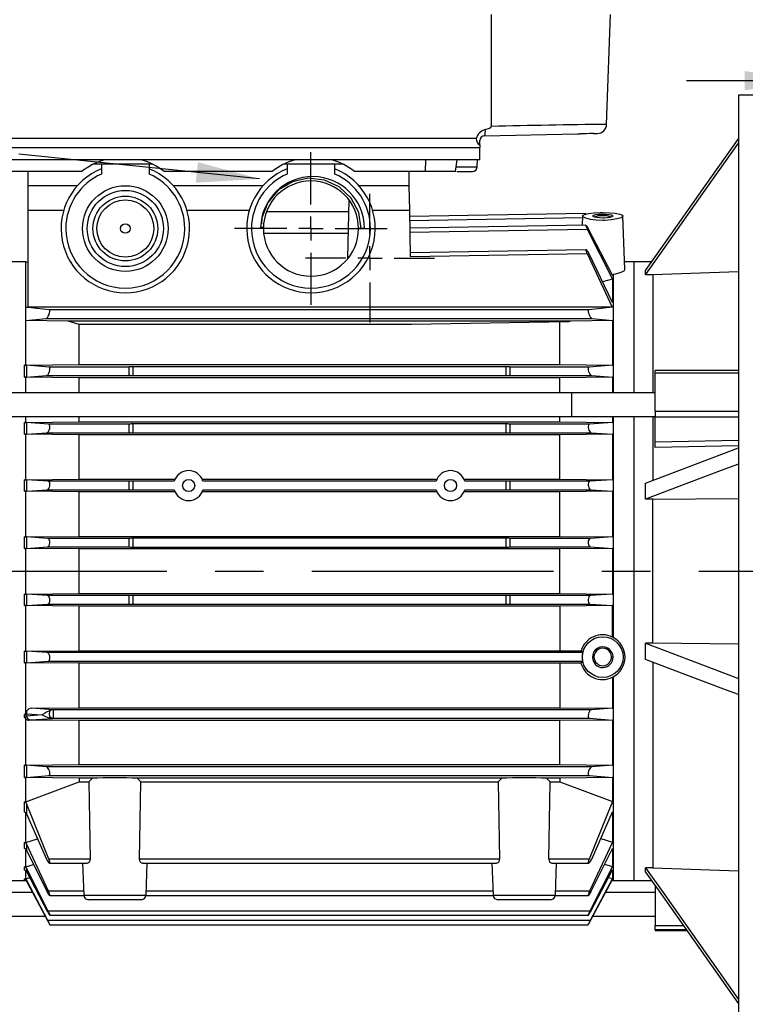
# Model space of a CAD drawing. Header units: inches. Extents: x 0 to 44, y 0 to 34.
# Tile 4 of 15: x 11.7 to 17.7, y 6.1 to 14.3. Entities that reach past the tile are written whole.
import ezdxf

# ---------------------------------------------------------------- set-up
doc = ezdxf.new("R2010")
doc.units = ezdxf.units.IN
doc.header["$LTSCALE"] = 4
doc.header["$MEASUREMENT"] = 0
doc.linetypes.add('CENTERX2', pattern=[0.8, 0.5, -0.1, 0.1, -0.1])
doc.layers.add('CENTER', color=40, linetype='CENTERX2')
doc.layers.add('DIMENSIONS', color=140, linetype='Continuous', lineweight=25)
doc.layers.add('TEXT', color=140, linetype='Continuous', lineweight=25)
doc.styles.add('SLDTEXTSTYLE0', font='TXT', dxfattribs={"width": 0.7})
doc.dimstyles.new('SLDDIMSTYLE0', dxfattribs={"dimtxt": 0.277778, "dimasz": 0.52, "dimexe": 0, "dimexo": 0.0625, "dimgap": 0.069444, "dimtad": 0, "dimtih": 1, "dimtoh": 1, "dimrnd": 1e-09, "dimzin": 12, "dimdsep": 46, "dimtxsty": 'SLDTEXTSTYLE0', "dimsah": 1, "dimcen": 0.09, "dimadec": 0, "dimazin": 3, "dimtfac": 1, "dimtmove": 0, "dimatfit": 0, "dimfxl": 0, "dimfrac": 2, "dimtolj": 1, "dimtzin": 12, "dimarcsym": 0})
doc.dimstyles.new('SLDDIMSTYLE1', dxfattribs={"dimtxt": 0.277778, "dimasz": 0.52, "dimexe": 0, "dimexo": 0.0625, "dimgap": 0.069444, "dimtad": 0, "dimtih": 1, "dimtoh": 1, "dimrnd": 1e-09, "dimzin": 12, "dimdsep": 46, "dimtxsty": 'SLDTEXTSTYLE0', "dimsah": 1, "dimcen": 0.09, "dimadec": 0, "dimazin": 3, "dimtfac": 1, "dimtofl": 0, "dimtmove": 0, "dimatfit": 3, "dimfxl": 0, "dimfrac": 2, "dimtolj": 1, "dimtzin": 12, "dimarcsym": 0})
doc.dimstyles.new('SLDDIMSTYLE2', dxfattribs={"dimtxt": 0.277778, "dimasz": 0.52, "dimexe": 0, "dimexo": 0.0625, "dimgap": 0.069444, "dimtad": 0, "dimtih": 1, "dimtoh": 1, "dimrnd": 1e-09, "dimzin": 4, "dimdsep": 46, "dimtxsty": 'SLDTEXTSTYLE0', "dimsah": 1, "dimcen": 0.09, "dimadec": 0, "dimazin": 1, "dimtfac": 1, "dimtofl": 0, "dimtmove": 0, "dimatfit": 3, "dimfxl": 0, "dimfrac": 2, "dimtolj": 1, "dimtzin": 12, "dimarcsym": 0})
doc.dimstyles.new('SLDDIMSTYLE3', dxfattribs={"dimtxt": 0.277778, "dimasz": 0.52, "dimexe": 0, "dimexo": 0.0625, "dimgap": 0.069444, "dimtad": 0, "dimtih": 1, "dimtoh": 1, "dimrnd": 1e-09, "dimdsep": 46, "dimtxsty": 'SLDTEXTSTYLE0', "dimsah": 1, "dimcen": 0.09, "dimadec": 0, "dimazin": 2, "dimtfac": 1, "dimtmove": 0, "dimatfit": 0, "dimfxl": 0, "dimfrac": 2, "dimtolj": 1, "dimtzin": 12, "dimarcsym": 0})
doc.dimstyles.new('SLDDIMSTYLE4', dxfattribs={"dimtxt": 0.18, "dimasz": 0.52, "dimexe": 0, "dimexo": 0.0625, "dimgap": 0, "dimtad": 0, "dimtih": 1, "dimtoh": 1, "dimdec": 0, "dimrnd": 1e-09, "dimzin": 0, "dimdsep": 46, "dimtxsty": 'Standard', "dimsah": 1, "dimcen": 0.09, "dimadec": 0, "dimazin": 0, "dimtfac": 0.52, "dimtdec": 0, "dimtofl": 0, "dimtmove": 0, "dimatfit": 3, "dimfxl": 0, "dimfrac": 2, "dimtolj": 1, "dimtzin": 0, "dimarcsym": 0})

# ---------------------------------------------------------------- blocks, each defined once
blk = doc.blocks.new('_D')
at = {"layer": 'DIMENSIONS'}
for p, q in [((18.2159, 10.3742), (18.2159, 14.2596)), ((19.5938, 10.3742), (19.5938, 14.2596)), ((18.2159, 13.7596), (17.2159, 13.7596)), ((19.5938, 13.7596), (20.5423, 13.7596)), ((20.9189, 13.759), (20.8256, 13.759)), ((20.8256, 13.759), (20.8256, 13.3173)), ((21.7445, 13.759), (21.8378, 13.759)), ((21.8378, 13.759), (21.8378, 13.3173)), ((20.8256, 13.3173), (20.9189, 13.3173)), ((21.8378, 13.3173), (21.7445, 13.3173))]:
    blk.add_line(p, q, dxfattribs=at)
for points in [[(18.2159, 13.7596), (17.6959, 13.8396), (17.6959, 13.6796)], [(19.5938, 13.7596), (20.1138, 13.6796), (20.1138, 13.8396)]]:
    blk.add_solid(points, dxfattribs=at)
at = {"layer": 'DIMENSIONS', "char_height": 0.27778, "attachment_point": 1, "style": 'SLDTEXTSTYLE0'}
for s, insert in [('1.38', (20.9189, 14.1793)), ('35.0', (20.9189, 13.6754))]:
    blk.add_mtext(s, dxfattribs=dict(at, insert=insert))
blk = doc.blocks.new('_D_2')
at = {"layer": 'DIMENSIONS'}
for p, q in [((9.9167, 14.8821), (9.9167, 17.1118)), ((18.1174, 13.8388), (18.1174, 17.1118)), ((9.9167, 16.6118), (13.1122, 16.6118)), ((13.4887, 16.6112), (13.3954, 16.6112)), ((13.3954, 16.6112), (13.3954, 16.1695)), ((14.5454, 16.6112), (14.6387, 16.6112)), ((14.6387, 16.6112), (14.6387, 16.1695)), ((18.1174, 16.6118), (14.9219, 16.6118)), ((13.3954, 16.1695), (13.4887, 16.1695)), ((14.6387, 16.1695), (14.5454, 16.1695))]:
    blk.add_line(p, q, dxfattribs=at)
for points in [[(9.9167, 16.6118), (10.4367, 16.5318), (10.4367, 16.6918)], [(18.1174, 16.6118), (17.5974, 16.6918), (17.5974, 16.5318)]]:
    blk.add_solid(points, dxfattribs=at)
at = {"layer": 'DIMENSIONS', "char_height": 0.27778, "attachment_point": 1, "style": 'SLDTEXTSTYLE0'}
for s, insert in [('8.20', (13.6042, 17.0315)), ('208.3', (13.4887, 16.5276))]:
    blk.add_mtext(s, dxfattribs=dict(at, insert=insert))
blk = doc.blocks.new('_D_3')
at = {"layer": 'DIMENSIONS'}
for p, q in [((4.7166, 12.9399), (4.7166, 18.3429)), ((19.6922, 14.6183), (19.6922, 18.3429)), ((4.7166, 17.8429), (11.2996, 17.8429)), ((11.6761, 17.8423), (11.5828, 17.8423)), ((11.5828, 17.8423), (11.5828, 17.4006)), ((12.7328, 17.8423), (12.8261, 17.8423)), ((12.8261, 17.8423), (12.8261, 17.4006)), ((19.6922, 17.8429), (13.1093, 17.8429)), ((11.5828, 17.4006), (11.6761, 17.4006)), ((12.8261, 17.4006), (12.7328, 17.4006)), ((19.6922, 13.8796), (19.6922, 14.3783)), ((19.6922, 10.2758), (19.6922, 13.6396)), ((4.7166, 8.0829), (4.7166, 12.6999))]:
    blk.add_line(p, q, dxfattribs=at)
for points in [[(4.7166, 17.8429), (5.2366, 17.7629), (5.2366, 17.9229)], [(19.6922, 17.8429), (19.1722, 17.9229), (19.1722, 17.7629)]]:
    blk.add_solid(points, dxfattribs=at)
at = {"layer": 'DIMENSIONS', "char_height": 0.27778, "attachment_point": 1, "style": 'SLDTEXTSTYLE0'}
for s, insert in [('14.98', (11.6761, 18.2626)), ('380.4', (11.6761, 17.7586))]:
    blk.add_mtext(s, dxfattribs=dict(at, insert=insert))
blk = doc.blocks.new('_D_5')
at = {"layer": 'DIMENSIONS'}
for p, q in [((18.2552, 6.9428), (18.2552, 4.8781)), ((18.1174, 5.5648), (18.1174, 4.8781)), ((18.1174, 5.3781), (17.1174, 5.3781)), ((18.2552, 5.3781), (19.2047, 5.3781)), ((19.5812, 5.3776), (19.4879, 5.3776)), ((19.4879, 5.3776), (19.4879, 4.9358)), ((20.1757, 5.3776), (20.269, 5.3776)), ((20.269, 5.3776), (20.269, 4.9358)), ((19.4879, 4.9358), (19.5812, 4.9358)), ((20.269, 4.9358), (20.1757, 4.9358))]:
    blk.add_line(p, q, dxfattribs=at)
for points in [[(18.1174, 5.3781), (17.5974, 5.4581), (17.5974, 5.2981)], [(18.2552, 5.3781), (18.7752, 5.2981), (18.7752, 5.4581)]]:
    blk.add_solid(points, dxfattribs=at)
at = {"layer": 'DIMENSIONS', "char_height": 0.27778, "attachment_point": 1, "style": 'SLDTEXTSTYLE0'}
for s, insert in [('0.14', (19.4656, 5.7979)), ('3.5', (19.5812, 5.2939))]:
    blk.add_mtext(s, dxfattribs=dict(at, insert=insert))
blk = doc.blocks.new('_D_7')
at = {"layer": 'DIMENSIONS'}
for p, q in [((18.1174, 13.8388), (18.1174, 16.0957)), ((19.6922, 14.6183), (19.6922, 16.0957)), ((18.1174, 15.5957), (17.1174, 15.5957)), ((18.492, 15.5951), (18.3987, 15.5951)), ((18.3987, 15.5951), (18.3987, 15.1534)), ((19.3177, 15.5951), (19.411, 15.5951)), ((19.411, 15.5951), (19.411, 15.1534)), ((19.6922, 15.5957), (20.6922, 15.5957)), ((18.3987, 15.1534), (18.492, 15.1534)), ((19.411, 15.1534), (19.3177, 15.1534)), ((19.6922, 13.8796), (19.6922, 14.3783)), ((19.6922, 9.5278), (19.6922, 13.6396))]:
    blk.add_line(p, q, dxfattribs=at)
for points in [[(18.1174, 15.5957), (17.5974, 15.6757), (17.5974, 15.5157)], [(19.6922, 15.5957), (20.2122, 15.5157), (20.2122, 15.6757)]]:
    blk.add_solid(points, dxfattribs=at)
at = {"layer": 'DIMENSIONS', "char_height": 0.27778, "attachment_point": 1, "style": 'SLDTEXTSTYLE0'}
for s, insert in [('1.57', (18.492, 16.0154)), ('40.0', (18.492, 15.5114))]:
    blk.add_mtext(s, dxfattribs=dict(at, insert=insert))
blk = doc.blocks.new('SW_CENTERMARKSYMBOL_0')
at = {"layer": 'CENTER', "color": 0}
for p, q in [((0, 0.2), (0, 0.5331)), ((0, 0), (0, 0.1)), ((-0.2, 0), (-0.5331, 0)), ((0, 0), (-0.1, 0)), ((0, 0), (0, -0.1)), ((0, 0), (0.1, 0)), ((0.2, 0), (0.5331, 0)), ((0, -0.2), (0, -0.5331))]:
    blk.add_line(p, q, dxfattribs=at)
blk = doc.blocks.new('SW_CENTERMARKSYMBOL_1')
at = {"layer": 'CENTER', "color": 0}
for p, q in [((0, 0.2), (0, 0.6315)), ((0, 0), (0, 0.1)), ((-0.2, 0), (-0.6315, 0)), ((0, 0), (-0.1, 0)), ((0, 0), (0, -0.1)), ((0, 0), (0.1, 0)), ((0.2, 0), (0.6315, 0)), ((0, -0.2), (0, -0.6315))]:
    blk.add_line(p, q, dxfattribs=at)

msp = doc.modelspace()

# ---------------------------------------------------------------- linework, layer by layer
for p, q in [((15.601, 14.3081), (15.5996, 13.3812)), ((16.5552, 13.3985), (16.5858, 14.3081)), ((18.1174, 13.6388), (17.645, 13.6388)), ((17.645, 13.6388), (17.645, 5.7648)), ((16.5552, 13.3985), (16.5552, 13.3985)), ((15.4771, 13.2818), (11.2066, 13.2818)), ((15.5458, 13.3042), (16.315, 13.3192)), ((16.315, 13.3192), (16.334, 13.3197)), ((16.445, 13.3217), (16.334, 13.3196)), ((16.445, 13.3217), (16.4781, 13.3224)), ((11.1765, 13.2057), (15.5072, 13.2057)), ((15.5072, 13.228), (15.5072, 13.2648)), ((15.5072, 13.228), (15.5072, 13.2057)), ((15.5072, 13.1057), (15.5072, 13.2057)), ((15.5072, 13.1057), (11.1765, 13.1057)), ((12.3773, 13.0679), (12.3062, 13.0679)), ((12.771, 13.0679), (12.3773, 13.0679)), ((12.3773, 13.0679), (12.3773, 12.9875)), ((12.8027, 13.0679), (12.771, 13.0679)), ((12.771, 13.0679), (12.771, 12.9875)), ((13.9127, 13.0679), (13.881, 13.0679)), ((14.3064, 13.0679), (13.9127, 13.0679)), ((13.9127, 13.0679), (13.9127, 12.9875)), ((14.3775, 13.0679), (14.3064, 13.0679)), ((14.3064, 12.9875), (14.3064, 13.0679)), ((15.0572, 13.0089), (15.0588, 13.1057)), ((15.3062, 13.0089), (15.3187, 13.1057)), ((15.3109, 13.0476), (15.4848, 13.0476)), ((15.4848, 13.0476), (15.4858, 13.1057)), ((12.2135, 13.0089), (11.6266, 13.0089)), ((11.767, 13.0089), (11.767, 12.8908)), ((13.7883, 13.0089), (12.8954, 13.0089)), ((15.0572, 13.0089), (14.4702, 13.0089)), ((14.9177, 13.0089), (14.9197, 12.8908)), ((15.3062, 13.0089), (15.0572, 13.0089)), ((15.3156, 13.0089), (15.4454, 13.0089)), ((12.178, 12.8908), (11.767, 12.8908)), ((11.767, 12.8908), (11.767, 12.6896)), ((13.7134, 12.8908), (12.9703, 12.8908)), ((14.9197, 12.8908), (14.5057, 12.8908)), ((14.9197, 12.8908), (14.9233, 12.6896)), ((14.4225, 12.7746), (14.4124, 12.2934)), ((11.767, 12.6896), (12.0652, 12.6896)), ((11.767, 12.6896), (11.767, 11.8852)), ((13.0831, 12.6896), (13.6006, 12.6896)), ((14.4204, 12.6742), (13.746, 12.6742)), ((14.6185, 12.6896), (14.9233, 12.6896)), ((14.9233, 12.6896), (14.93, 12.3048)), ((16.3818, 12.6619), (14.9242, 12.6365)), ((14.9248, 12.6022), (16.3553, 12.6272)), ((16.3558, 12.6412), (16.3531, 12.5648)), ((16.523, 12.6424), (16.523, 12.6555)), ((16.7056, 12.199), (16.6902, 12.6412)), ((13.716, 12.5457), (13.6931, 12.5462)), ((13.7159, 12.5365), (13.716, 12.5457)), ((16.3831, 12.5653), (14.9259, 12.5398)), ((13.7218, 12.498), (14.4167, 12.498)), ((14.5525, 12.5365), (14.5033, 12.5365)), ((14.9265, 12.5056), (16.3954, 12.5313)), ((16.3954, 12.5313), (16.6022, 12.1186)), ((16.6022, 12.1505), (16.4054, 12.5314)), ((16.3856, 12.3617), (14.9294, 12.3363)), ((14.93, 12.3048), (16.393, 12.3303)), ((16.393, 12.3303), (16.5996, 11.8852)), ((16.6022, 11.9251), (16.4073, 12.3317)), ((11.7513, 12.2609), (11.582, 12.2609)), ((11.767, 12.2566), (11.7513, 12.2609)), ((11.7513, 11.8854), (11.7513, 12.2609)), ((16.7789, 12.2609), (16.7034, 12.2609)), ((16.9268, 12.2609), (16.7789, 12.2609)), ((16.7789, 12.2609), (16.7789, 11.1782)), ((16.6022, 12.1539), (16.6022, 12.1505)), ((16.6022, 12.1539), (16.6096, 12.1404)), ((16.6096, 12.157), (16.6096, 11.1782)), ((16.9363, 12.1549), (16.8773, 12.1549)), ((17.645, 12.1789), (16.9363, 12.1549)), ((16.9363, 12.1549), (16.9363, 11.1782)), ((16.6022, 12.1186), (16.5207, 12.0951)), ((16.6022, 12.1186), (16.6022, 11.9251)), ((11.7513, 11.8854), (11.767, 11.8857)), ((11.7513, 11.8854), (11.7513, 11.8853)), ((11.7523, 11.8853), (11.7513, 11.8838)), ((11.7523, 11.8853), (11.7513, 11.8853)), ((11.7513, 11.8853), (11.7513, 11.8838)), ((11.7513, 11.7759), (11.7513, 11.8838)), ((16.5996, 11.8852), (11.767, 11.8852)), ((16.4068, 11.8632), (11.9456, 11.8632)), ((11.7513, 11.7759), (11.918, 11.7924)), ((11.7513, 11.4073), (11.7513, 11.7759)), ((12.1025, 11.7704), (11.7513, 11.7759)), ((11.918, 11.7924), (16.4345, 11.7924)), ((16.2584, 11.7704), (12.1025, 11.7704)), ((12.1921, 11.7417), (12.1025, 11.7704)), ((12.1921, 11.4131), (12.1921, 11.7417)), ((14.9398, 11.7417), (12.1921, 11.7417)), ((16.2397, 11.7644), (14.9398, 11.7417)), ((16.1688, 11.4131), (16.1688, 11.7631)), ((16.2584, 11.7704), (16.2397, 11.7644)), ((16.6022, 11.7758), (16.2584, 11.7704)), ((16.4345, 11.7924), (16.6022, 11.7758)), ((16.6022, 11.7758), (16.6022, 11.4074)), ((11.7395, 11.4073), (11.7513, 11.4073)), ((11.7395, 11.3064), (11.7395, 11.4073)), ((11.7513, 11.4073), (12.1921, 11.4131)), ((11.7569, 11.4068), (11.7569, 11.3069)), ((11.9427, 11.3908), (11.7569, 11.4068)), ((12.1921, 11.4131), (16.1688, 11.4131)), ((16.1688, 11.4131), (16.6022, 11.4074)), ((16.6022, 11.4074), (16.4098, 11.3908)), ((12.6056, 11.3908), (11.9427, 11.3908)), ((12.6056, 11.3916), (12.6056, 11.3908)), ((12.6056, 11.3285), (12.6056, 11.3908)), ((12.6371, 11.3929), (12.6371, 11.3196)), ((15.7237, 11.3929), (12.6371, 11.3929)), ((15.7237, 11.3196), (15.7237, 11.3929)), ((15.7552, 11.3908), (15.7552, 11.3916)), ((15.7552, 11.3908), (15.7552, 11.3285)), ((16.4098, 11.3908), (15.7552, 11.3908)), ((17.645, 11.3612), (16.956, 11.3612)), ((16.956, 11.3436), (16.956, 11.3612)), ((16.956, 11.0268), (16.956, 11.3436)), ((16.956, 11.3436), (17.645, 11.3436)), ((11.7513, 11.3064), (11.7395, 11.3064)), ((11.7513, 11.1782), (11.7513, 11.3064)), ((12.1921, 11.3012), (11.7513, 11.3064)), ((11.7569, 11.3069), (11.9212, 11.3199)), ((11.9212, 11.3199), (12.6156, 11.3199)), ((16.1688, 11.3012), (12.1921, 11.3012)), ((12.1921, 11.1782), (12.1921, 11.3012)), ((12.6371, 11.3196), (15.7237, 11.3196)), ((15.7453, 11.3199), (16.4313, 11.3199)), ((16.6022, 11.3063), (16.1688, 11.3012)), ((16.1688, 11.1782), (16.1688, 11.3012)), ((16.4313, 11.3199), (16.6022, 11.3063)), ((16.6022, 11.3063), (16.6022, 11.1782)), ((16.267, 11.1782), (11.391, 11.1782)), ((16.956, 11.1782), (16.267, 11.1782)), ((16.267, 10.9813), (16.267, 11.1782)), ((16.956, 11.0268), (16.956, 10.9772)), ((16.956, 11.0268), (17.645, 11.0268)), ((11.391, 10.9813), (16.267, 10.9813)), ((11.7395, 10.9324), (11.7513, 10.9324)), ((11.7395, 10.8352), (11.7395, 10.9324)), ((11.7513, 10.9324), (11.7513, 10.9813)), ((11.7513, 10.9324), (12.1921, 10.9373)), ((11.7569, 10.932), (11.7569, 10.8356)), ((11.9397, 10.9183), (11.7569, 10.932)), ((12.6056, 10.9183), (11.9397, 10.9183)), ((12.1921, 10.9373), (12.1921, 10.9813)), ((12.1921, 10.9373), (16.1688, 10.9373)), ((12.6056, 10.9188), (12.6056, 10.9183)), ((12.6056, 10.8522), (12.6056, 10.9183)), ((12.6371, 10.92), (12.6371, 10.8469)), ((15.7237, 10.92), (12.6371, 10.92)), ((15.7237, 10.8469), (15.7237, 10.92)), ((15.7552, 10.9183), (15.7552, 10.9188)), ((16.4128, 10.9183), (15.7552, 10.9183)), ((15.7552, 10.9183), (15.7552, 10.8522)), ((16.1688, 10.9373), (16.1688, 10.9813)), ((16.1688, 10.9373), (16.6022, 10.9325)), ((16.267, 10.9813), (16.956, 10.9813)), ((16.6022, 10.9325), (16.4128, 10.9183)), ((16.6022, 10.9813), (16.6022, 10.9325)), ((16.6096, 10.9813), (16.6096, 9.1538)), ((16.7789, 10.9813), (16.7789, 7.1428)), ((16.7789, 10.9813), (16.7789, 9.7018)), ((16.9363, 10.9813), (16.9363, 10.4534)), ((16.956, 10.7724), (16.956, 10.9772)), ((17.645, 10.9772), (16.956, 10.9772)), ((11.7513, 10.8352), (11.7395, 10.8352)), ((12.1921, 10.8306), (11.7513, 10.8352)), ((11.7513, 10.4587), (11.7513, 10.8352)), ((11.7569, 10.8356), (11.9243, 10.8475)), ((11.9243, 10.8475), (12.6107, 10.8475)), ((12.6371, 10.8469), (15.7237, 10.8469)), ((15.7502, 10.8475), (16.4281, 10.8475)), ((16.6022, 10.8351), (16.1688, 10.8306)), ((16.4281, 10.8475), (16.6022, 10.8351)), ((16.6022, 10.8351), (16.6022, 10.4588)), ((16.1688, 10.8306), (12.1921, 10.8306)), ((12.1921, 10.4631), (12.1921, 10.8306)), ((16.1688, 10.4631), (16.1688, 10.8306)), ((16.956, 10.7724), (17.645, 10.7866)), ((16.956, 10.7245), (16.956, 10.7724)), ((17.645, 10.7387), (16.956, 10.7245)), ((11.7395, 10.4587), (11.7513, 10.4587)), ((11.7395, 10.3632), (11.7395, 10.4587)), ((11.7513, 10.4587), (12.1921, 10.4631)), ((11.7569, 10.4583), (11.7569, 10.3636)), ((11.9367, 10.4459), (11.7569, 10.4583)), ((12.6056, 10.4459), (11.9367, 10.4459)), ((12.1921, 10.4631), (12.9855, 10.4631)), ((12.6056, 10.4461), (12.6056, 10.4459)), ((12.6056, 10.3772), (12.6056, 10.4459)), ((12.6371, 10.4473), (12.6371, 10.3743)), ((12.9793, 10.4473), (12.6371, 10.4473)), ((13.2101, 10.4631), (15.1508, 10.4631)), ((15.1447, 10.4473), (13.2162, 10.4473)), ((15.3754, 10.4631), (16.1688, 10.4631)), ((15.7237, 10.4473), (15.3815, 10.4473)), ((15.7237, 10.3743), (15.7237, 10.4473)), ((15.7552, 10.4459), (15.7552, 10.4461)), ((16.4158, 10.4459), (15.7552, 10.4459)), ((15.7552, 10.4459), (15.7552, 10.3772)), ((16.1688, 10.4631), (16.6022, 10.4588)), ((16.6022, 10.4588), (16.4158, 10.4459)), ((11.7513, 10.3632), (11.7395, 10.3632)), ((12.1921, 10.359), (11.7513, 10.3632)), ((11.7513, 9.9855), (11.7513, 10.3632)), ((11.7569, 10.3636), (11.9275, 10.375)), ((11.9275, 10.375), (12.6077, 10.375)), ((12.9849, 10.359), (12.1921, 10.359)), ((12.1921, 9.9897), (12.1921, 10.359)), ((12.6371, 10.3743), (12.9791, 10.3743)), ((15.1503, 10.359), (13.2106, 10.359)), ((13.2164, 10.3743), (15.1445, 10.3743)), ((16.1688, 10.359), (15.3759, 10.359)), ((15.3817, 10.3743), (15.7237, 10.3743)), ((15.7532, 10.375), (16.425, 10.375)), ((16.6022, 10.3631), (16.1688, 10.359)), ((16.1688, 9.9897), (16.1688, 10.359)), ((16.425, 10.375), (16.6022, 10.3631)), ((16.6022, 10.3631), (16.6022, 9.9856)), ((16.9363, 10.2974), (16.8773, 10.2974)), ((16.9363, 10.2974), (17.645, 10.3038)), ((16.9363, 9.1063), (16.9363, 10.2974)), ((11.7395, 9.9855), (11.7513, 9.9855)), ((11.7395, 9.8908), (11.7395, 9.9855)), ((11.7513, 9.9855), (12.1921, 9.9897)), ((11.7569, 9.9852), (11.7569, 9.8912)), ((11.9336, 9.9735), (11.7569, 9.9852)), ((12.6056, 9.9735), (11.9336, 9.9735)), ((12.1921, 9.9897), (16.1688, 9.9897)), ((12.6056, 9.9032), (12.6056, 9.9735)), ((12.6056, 9.9735), (12.6056, 9.9735)), ((12.6371, 9.9746), (12.6371, 9.9017)), ((15.7237, 9.9746), (12.6371, 9.9746)), ((15.7237, 9.9017), (15.7237, 9.9746)), ((16.4189, 9.9735), (15.7552, 9.9735)), ((15.7552, 9.9735), (15.7552, 9.9032)), ((15.7552, 9.9735), (15.7552, 9.9735)), ((16.1688, 9.9897), (16.6022, 9.9856)), ((16.6022, 9.9856), (16.4189, 9.9735)), ((11.7513, 9.8908), (11.7395, 9.8908)), ((12.1921, 9.8867), (11.7513, 9.8908)), ((11.7513, 9.5128), (11.7513, 9.8908)), ((11.7569, 9.8912), (11.9306, 9.9026)), ((11.9306, 9.9026), (12.6061, 9.9026)), ((16.1688, 9.8867), (12.1921, 9.8867)), ((12.1921, 9.5169), (12.1921, 9.8867)), ((12.6061, 9.9026), (12.6056, 9.9032)), ((12.6371, 9.9017), (15.7237, 9.9017)), ((15.7552, 9.9032), (15.7548, 9.9026)), ((15.7548, 9.9026), (16.4219, 9.9026)), ((16.6022, 9.8908), (16.1688, 9.8867)), ((16.1688, 9.5169), (16.1688, 9.8867)), ((16.4219, 9.9026), (16.6022, 9.8908)), ((16.6022, 9.8908), (16.6022, 9.5129)), ((16.7789, 9.7018), (16.7789, 7.1428)), ((11.7395, 9.5128), (11.7513, 9.5128)), ((11.7395, 9.4181), (11.7395, 9.5128)), ((11.7513, 9.5128), (12.1921, 9.5169)), ((11.7569, 9.5124), (11.7569, 9.4184)), ((11.9306, 9.501), (11.7569, 9.5124)), ((12.6061, 9.501), (11.9306, 9.501)), ((12.1921, 9.5169), (16.1688, 9.5169)), ((12.6056, 9.5004), (12.6061, 9.501)), ((12.6056, 9.4302), (12.6056, 9.5004)), ((12.6371, 9.5019), (12.6371, 9.429)), ((15.7237, 9.5019), (12.6371, 9.5019)), ((15.7237, 9.429), (15.7237, 9.5019)), ((15.7548, 9.501), (15.7552, 9.5004)), ((16.4219, 9.501), (15.7548, 9.501)), ((15.7552, 9.5004), (15.7552, 9.4302)), ((16.1688, 9.5169), (16.6022, 9.5129)), ((16.6022, 9.5129), (16.4219, 9.501)), ((11.7513, 9.4181), (11.7395, 9.4181)), ((12.1921, 9.4139), (11.7513, 9.4181)), ((11.7513, 9.0404), (11.7513, 9.4181)), ((11.7569, 9.4184), (11.9336, 9.4302)), ((11.9336, 9.4302), (12.6056, 9.4302)), ((16.1688, 9.4139), (12.1921, 9.4139)), ((12.1921, 9.0446), (12.1921, 9.4139)), ((12.6056, 9.4302), (12.6056, 9.4301)), ((12.6371, 9.429), (15.7237, 9.429)), ((15.7552, 9.4302), (16.4189, 9.4302)), ((15.7552, 9.4301), (15.7552, 9.4302)), ((16.6022, 9.418), (16.1688, 9.4139)), ((16.1688, 9.4139), (16.1688, 9.0446)), ((16.4189, 9.4302), (16.6022, 9.418)), ((16.6022, 9.1576), (16.6022, 9.418)), ((16.6022, 9.1576), (16.6096, 9.1545)), ((11.7395, 9.0404), (11.7513, 9.0404)), ((11.7395, 8.9449), (11.7395, 9.0404)), ((11.7513, 9.0404), (12.1921, 9.0446)), ((12.1921, 9.0446), (16.1688, 9.0446)), ((16.1688, 9.0446), (16.3437, 9.043)), ((16.9363, 9.1063), (16.8773, 9.1063)), ((17.645, 9.0999), (16.9363, 9.1063)), ((11.7569, 9.04), (11.7569, 8.9453)), ((11.9275, 9.0286), (11.7569, 9.04)), ((11.9271, 9.0286), (11.9248, 9.0286)), ((16.355, 9.0286), (11.9275, 9.0286)), ((16.4374, 8.9884), (16.4502, 8.9909)), ((16.5958, 8.995), (16.6085, 8.9931)), ((11.7513, 8.9449), (11.7395, 8.9449)), ((12.1921, 8.9405), (11.7513, 8.9449)), ((11.7513, 8.532), (11.7513, 8.9449)), ((11.7569, 8.9453), (11.9367, 8.9577)), ((11.9367, 8.9577), (16.355, 8.9577)), ((16.1688, 8.9405), (12.1921, 8.9405)), ((12.1921, 8.573), (12.1921, 8.9405)), ((16.3429, 8.9423), (16.1688, 8.9405)), ((16.1688, 8.9405), (16.1688, 8.573)), ((16.9363, 8.9502), (16.9363, 7.2487)), ((16.6022, 8.8249), (16.6096, 8.8281)), ((16.6022, 8.8249), (16.6022, 8.5685)), ((16.6096, 8.8287), (16.6096, 7.1428)), ((11.798, 8.5689), (12.1921, 8.573)), ((11.9767, 8.5561), (11.798, 8.5689)), ((11.9767, 8.5561), (11.9767, 8.4853)), ((16.4281, 8.5561), (11.9767, 8.5561)), ((12.1921, 8.573), (16.1688, 8.573)), ((16.1688, 8.573), (16.6022, 8.5685)), ((16.6022, 8.5685), (16.4281, 8.5561)), ((11.7395, 8.4911), (11.7395, 8.513)), ((11.7513, 8.4804), (11.7395, 8.4911)), ((11.7513, 8.532), (11.7604, 8.5483)), ((11.7513, 8.0972), (11.7513, 8.4804)), ((11.7569, 8.5216), (11.8869, 8.5129)), ((11.7569, 8.5216), (11.7569, 8.5024)), ((11.8869, 8.5129), (11.7569, 8.5024)), ((11.7761, 8.4709), (11.7916, 8.4717)), ((12.1921, 8.4663), (11.7761, 8.4709)), ((11.7916, 8.4717), (11.973, 8.4851)), ((11.9767, 8.4853), (16.4128, 8.4853)), ((16.6022, 8.4711), (16.1688, 8.4663)), ((16.4128, 8.4853), (16.6022, 8.4711)), ((16.6022, 8.4711), (16.6022, 8.0973)), ((16.1688, 8.4663), (12.1921, 8.4663)), ((12.1921, 8.1024), (12.1921, 8.4663)), ((16.1688, 8.1024), (16.1688, 8.4663)), ((11.7395, 8.0972), (11.7513, 8.0972)), ((11.7395, 7.9963), (11.7395, 8.0972)), ((11.7513, 8.0972), (12.1921, 8.1024)), ((11.7569, 8.0968), (11.7569, 7.9968)), ((11.9212, 8.0837), (11.7569, 8.0968)), ((16.4313, 8.0837), (11.9212, 8.0837)), ((12.1921, 8.1024), (16.1688, 8.1024)), ((16.1688, 8.1024), (16.6022, 8.0973)), ((16.6022, 8.0973), (16.4313, 8.0837)), ((11.7513, 7.9963), (11.7395, 7.9963)), ((11.7513, 7.7939), (11.7513, 7.9963)), ((12.1921, 7.9905), (11.7513, 7.9963)), ((11.7569, 7.9968), (11.9427, 8.0128)), ((11.9427, 8.0128), (16.4098, 8.0128)), ((12.3021, 7.9905), (12.1921, 7.9905)), ((12.1921, 7.9905), (12.1921, 7.9612)), ((12.2728, 7.9612), (12.3021, 7.9905)), ((15.6879, 7.9905), (12.673, 7.9905)), ((12.673, 7.9905), (12.7022, 7.9612)), ((15.6587, 7.9612), (15.6879, 7.9905)), ((16.1688, 7.9905), (16.0588, 7.9905)), ((16.088, 7.9612), (16.0588, 7.9905)), ((16.6022, 7.9962), (16.1688, 7.9905)), ((16.1688, 7.9905), (16.1688, 7.9612)), ((16.4098, 8.0128), (16.6022, 7.9962)), ((16.6022, 7.9962), (16.6022, 7.7966)), ((11.7513, 7.7939), (12.1921, 7.9612)), ((12.1921, 7.9612), (12.2728, 7.9612)), ((12.2728, 7.9612), (12.2829, 7.3211)), ((12.6921, 7.3211), (12.7022, 7.9612)), ((12.7022, 7.9612), (15.6587, 7.9612)), ((15.6587, 7.9612), (15.6688, 7.3211)), ((16.0779, 7.3211), (16.088, 7.9612)), ((16.088, 7.9612), (16.1688, 7.9612)), ((16.1688, 7.9612), (16.6022, 7.7966)), ((11.7395, 7.7939), (11.7513, 7.7939)), ((11.7395, 7.7083), (11.7395, 7.7939)), ((11.9427, 7.3211), (11.7569, 7.7795)), ((11.7569, 7.7795), (11.7569, 7.6953)), ((16.6022, 7.7966), (16.4098, 7.3211)), ((11.7513, 7.4581), (11.7513, 7.7083)), ((11.7569, 7.6953), (11.9212, 7.3211)), ((16.4313, 7.3211), (16.6022, 7.7108)), ((16.6022, 7.7108), (16.6022, 7.4604)), ((11.7395, 7.4581), (11.7513, 7.4581)), ((11.7395, 7.4074), (11.7395, 7.4581)), ((11.7513, 7.4581), (11.8477, 7.4884)), ((11.7569, 7.4459), (11.7569, 7.396)), ((11.9397, 7.0546), (11.7569, 7.4459)), ((16.6022, 7.4604), (16.4128, 7.0546)), ((16.5057, 7.4907), (16.6022, 7.4604)), ((11.7513, 7.2572), (11.7513, 7.4074)), ((11.7569, 7.396), (11.9243, 7.0546)), ((16.4281, 7.0546), (16.6022, 7.4096)), ((16.6022, 7.4096), (16.6022, 7.2593)), ((11.7395, 7.2572), (11.7513, 7.2572)), ((11.7395, 7.2297), (11.7395, 7.2572)), ((11.7513, 7.2572), (11.8159, 7.2756)), ((12.2829, 7.3211), (11.9427, 7.3211)), ((11.9468, 7.2869), (12.259, 7.2869)), ((12.2206, 7.2869), (12.2299, 7.0233)), ((15.6688, 7.3211), (12.6921, 7.3211)), ((12.716, 7.2869), (15.6448, 7.2869)), ((12.7452, 7.0233), (12.7544, 7.2869)), ((15.6065, 7.2869), (15.6157, 7.0233)), ((16.4098, 7.3211), (16.0779, 7.3211)), ((16.1019, 7.2869), (16.4057, 7.2869)), ((16.131, 7.0233), (16.1402, 7.2869)), ((16.6022, 7.2593), (16.4158, 6.8909)), ((16.5376, 7.2777), (16.6022, 7.2593)), ((16.9363, 7.2487), (16.8773, 7.2487)), ((16.9363, 7.2487), (17.645, 7.2248)), ((11.7513, 7.1585), (11.7513, 7.2297)), ((11.7513, 7.1585), (11.7837, 7.1673)), ((11.9367, 6.8909), (11.7569, 7.2462)), ((11.7569, 7.2462), (11.7569, 7.219)), ((11.7569, 7.219), (11.9275, 6.8909)), ((16.425, 6.8909), (16.6022, 7.2317)), ((16.5698, 7.1693), (16.6022, 7.1605)), ((16.6022, 7.2317), (16.6022, 7.1605)), ((11.582, 7.1428), (11.7513, 7.1428)), ((11.7395, 7.1585), (11.7513, 7.1585)), ((11.7395, 7.1497), (11.7395, 7.1585)), ((11.7513, 7.1428), (11.7513, 7.1497)), ((11.7513, 7.1428), (11.7536, 7.1434)), ((11.9336, 6.8126), (11.7569, 7.148)), ((11.7569, 7.148), (11.7569, 7.1393)), ((11.7569, 7.1393), (11.9306, 6.8126)), ((16.6022, 7.1605), (16.4189, 6.8126)), ((16.4219, 6.8126), (16.6022, 7.1517)), ((16.599, 7.1456), (16.6022, 7.1447)), ((16.6022, 7.1447), (16.6096, 7.1585)), ((16.6022, 7.1517), (16.6022, 7.1447)), ((16.6096, 7.1428), (16.7789, 7.1428)), ((16.7789, 7.1428), (16.9268, 7.1428)), ((16.956, 7.1014), (16.956, 6.7706)), ((11.8073, 7.0443), (11.4836, 7.0443)), ((12.2288, 7.0546), (11.9397, 7.0546)), ((11.9485, 7.0204), (12.2301, 7.0204)), ((12.2299, 7.0233), (12.7452, 7.0233)), ((12.745, 7.0204), (15.6159, 7.0204)), ((15.6146, 7.0546), (12.7463, 7.0546)), ((15.6157, 7.0233), (16.131, 7.0233)), ((16.1308, 7.0204), (16.4041, 7.0204)), ((16.4128, 7.0546), (16.1321, 7.0546)), ((16.956, 7.0443), (16.5451, 7.0443)), ((12.2692, 6.9853), (12.4875, 6.9853)), ((12.4875, 6.9853), (12.7058, 6.9853)), ((15.655, 6.9853), (15.8733, 6.9853)), ((15.8733, 6.9853), (16.0917, 6.9853)), ((11.3936, 6.8475), (11.912, 6.8475)), ((16.4158, 6.8909), (11.9367, 6.8909)), ((11.9495, 6.8567), (16.4031, 6.8567)), ((16.4405, 6.8475), (16.956, 6.8475)), ((16.4189, 6.8126), (11.9336, 6.8126)), ((11.95, 6.7784), (16.4025, 6.7784)), ((16.956, 6.735), (16.956, 6.7706)), ((16.956, 6.7706), (17.1894, 6.7706)), ((16.956, 6.735), (16.956, 6.7294)), ((17.2145, 6.735), (16.956, 6.735)), ((16.956, 6.7294), (17.2185, 6.7294))]:
    msp.add_line(p, q)
at = {"flags": 128}
for points in [[(15.5514, 13.3546), (15.5875, 13.3679), (15.5966, 13.3745), (15.5988, 13.3779), (15.5994, 13.3795), (15.5996, 13.3812)], [(16.8772, 12.1906), (17.0356, 12.415), (17.3698, 12.8887), (17.645, 13.2787)], [(16.8773, 12.155), (17.0356, 12.3793), (17.3698, 12.8531), (17.645, 13.2431)], [(14.5261, 12.5365), (14.5044, 12.6691), (14.4407, 12.7891), (14.3441, 12.8807), (14.2205, 12.9379), (14.0876, 12.9524), (13.9556, 12.9235), (13.8396, 12.8536), (13.7531, 12.752), (13.7027, 12.6255), (13.6999, 12.5758)], [(16.523, 12.668), (16.5778, 12.6668), (16.6266, 12.663), (16.6638, 12.6568), (16.6856, 12.6482), (16.6893, 12.6377), (16.6739, 12.6264), (16.6407, 12.6159), (16.5936, 12.608), (16.5394, 12.6043), (16.523, 12.6041), (16.4688, 12.6064), (16.4208, 12.6126), (16.3835, 12.6219), (16.3608, 12.633), (16.3566, 12.6441), (16.3719, 12.6538), (16.4048, 12.6611), (16.4509, 12.6658), (16.5048, 12.6679), (16.523, 12.668)], [(16.523, 12.6236), (16.4966, 12.6246), (16.4728, 12.6273), (16.4539, 12.6316), (16.4428, 12.6367), (16.4404, 12.6422), (16.4478, 12.6472), (16.4641, 12.6514), (16.4871, 12.6541), (16.5136, 12.6554), (16.5183, 12.6554), (16.523, 12.6555)], [(16.523, 12.6555), (16.5495, 12.6547), (16.5734, 12.6526), (16.5924, 12.6491), (16.6032, 12.6446), (16.6055, 12.6392), (16.5981, 12.6339), (16.5816, 12.6289), (16.5584, 12.6254), (16.5318, 12.6237), (16.523, 12.6236)], [(16.4054, 12.5314), (16.3984, 12.5443), (16.3917, 12.5553), (16.3863, 12.5626), (16.3835, 12.5652), (16.3831, 12.5653), (16.3824, 12.5636), (16.3834, 12.559), (16.386, 12.5518), (16.39, 12.5425), (16.3954, 12.5313)], [(16.4073, 12.3317), (16.4012, 12.343), (16.3951, 12.3526), (16.3896, 12.3593), (16.3861, 12.3616), (16.3856, 12.3617), (16.384, 12.3602), (16.384, 12.3559), (16.3855, 12.3495), (16.3882, 12.3414), (16.3923, 12.3318), (16.393, 12.3303)], [(16.704, 12.199), (16.6991, 12.1874), (16.6723, 12.1727), (16.6273, 12.1602), (16.6096, 12.157)], [(11.9456, 11.8632), (11.8431, 11.8742), (11.7523, 11.8853)], [(11.918, 11.7924), (11.9236, 11.7951), (11.9299, 11.8017), (11.9369, 11.8123), (11.9433, 11.8256), (11.9478, 11.8389), (11.9499, 11.8497), (11.9499, 11.8572), (11.9483, 11.8617), (11.9456, 11.8632)], [(16.4068, 11.8632), (16.4038, 11.8611), (16.4024, 11.8556), (16.4028, 11.8476), (16.4048, 11.8383), (16.4083, 11.8278), (16.4132, 11.8168), (16.4194, 11.806), (16.4264, 11.7973), (16.4329, 11.7927), (16.4345, 11.7924)], [(16.5996, 11.8852), (16.5092, 11.8742), (16.4068, 11.8632)], [(11.9212, 11.3199), (11.9277, 11.3228), (11.9346, 11.33), (11.9413, 11.3412), (11.9466, 11.3546), (11.9495, 11.3671), (11.9501, 11.3771), (11.949, 11.3844), (11.9464, 11.389), (11.9427, 11.3908)], [(12.6156, 11.3199), (12.6097, 11.3212), (12.6065, 11.3243), (12.6056, 11.3285)], [(15.7552, 11.3285), (15.7541, 11.3238), (15.7508, 11.321), (15.7453, 11.3199)], [(16.4098, 11.3908), (16.4056, 11.3885), (16.4029, 11.3823), (16.4023, 11.3737), (16.4035, 11.364), (16.4062, 11.3536), (16.4103, 11.343), (16.4158, 11.333), (16.4225, 11.3248), (16.4294, 11.3203), (16.4313, 11.3199)], [(11.9243, 10.8475), (11.9313, 10.8505), (11.9383, 10.858), (11.9444, 10.8695), (11.9485, 10.8825), (11.9501, 10.8943), (11.9497, 10.904), (11.9478, 10.9113), (11.9444, 10.9163), (11.9397, 10.9183)], [(16.4128, 10.9183), (16.4076, 10.9159), (16.4039, 10.9091), (16.4024, 10.8998), (16.4028, 10.8896), (16.4048, 10.8792), (16.4083, 10.8689), (16.4132, 10.8595), (16.4195, 10.8519), (16.4264, 10.8478), (16.4281, 10.8475)], [(12.6107, 10.8475), (12.6071, 10.8486), (12.6057, 10.8515), (12.6056, 10.8522)], [(15.7552, 10.8522), (15.7541, 10.8489), (15.7508, 10.8475), (15.7502, 10.8475)], [(16.8772, 10.4304), (17.0356, 10.4906), (17.3698, 10.6175), (17.645, 10.722)], [(17.645, 10.5889), (17.5457, 10.5512), (17.2115, 10.4243), (16.8773, 10.2974)], [(11.9275, 10.375), (11.9346, 10.378), (11.9413, 10.3858), (11.9466, 10.3972), (11.9495, 10.4097), (11.9501, 10.421), (11.949, 10.4305), (11.9464, 10.4381), (11.9423, 10.4435), (11.9367, 10.4459)], [(16.4158, 10.4459), (16.4098, 10.4432), (16.4051, 10.436), (16.4027, 10.4259), (16.4024, 10.4152), (16.4039, 10.4047), (16.4068, 10.3948), (16.4111, 10.3859), (16.4169, 10.3789), (16.4236, 10.3752), (16.425, 10.375)], [(12.6077, 10.375), (12.6058, 10.3762), (12.6056, 10.3772)], [(15.7552, 10.3772), (15.7542, 10.3753), (15.7532, 10.375)], [(11.9306, 9.9026), (11.9375, 9.9055), (11.9438, 9.9133), (11.9481, 9.9245), (11.95, 9.9363), (11.9499, 9.9472), (11.9481, 9.9568), (11.9449, 9.9648), (11.9402, 9.9706), (11.9336, 9.9735)], [(16.4189, 9.9735), (16.4123, 9.9706), (16.4067, 9.963), (16.4033, 9.9524), (16.4023, 9.9411), (16.4031, 9.9305), (16.4055, 9.9208), (16.4093, 9.9123), (16.4145, 9.9059), (16.421, 9.9027), (16.4219, 9.9026)], [(11.9336, 9.4302), (11.9402, 9.433), (11.9458, 9.4406), (11.9491, 9.4512), (11.9502, 9.4625), (11.9494, 9.4732), (11.947, 9.4829), (11.9432, 9.4913), (11.938, 9.4977), (11.9315, 9.5009), (11.9306, 9.501)], [(16.4219, 9.501), (16.4149, 9.4981), (16.4087, 9.4903), (16.4044, 9.4792), (16.4025, 9.4673), (16.4026, 9.4564), (16.4044, 9.4469), (16.4076, 9.4389), (16.4123, 9.433), (16.4189, 9.4302)], [(16.3437, 9.043), (16.3535, 9.0304), (16.355, 9.0286)], [(16.8772, 9.1063), (17.0356, 9.0461), (17.3698, 8.9192), (17.645, 8.8147)], [(11.9367, 8.9577), (11.9426, 8.9604), (11.9474, 8.9676), (11.9498, 8.9777), (11.9501, 8.9884), (11.9486, 8.9989), (11.9457, 9.0088), (11.9414, 9.0177), (11.9356, 9.0247), (11.9288, 9.0284), (11.9275, 9.0286)], [(17.645, 8.6816), (17.5457, 8.7193), (17.2115, 8.8462), (16.8773, 8.9732)], [(16.355, 8.9577), (16.3458, 8.9461), (16.3429, 8.9423)], [(16.4281, 8.5561), (16.4212, 8.5532), (16.4142, 8.5456), (16.4081, 8.5341), (16.404, 8.5211), (16.4024, 8.5093), (16.4027, 8.4997), (16.4047, 8.4923), (16.4081, 8.4873), (16.4128, 8.4853)], [(11.9427, 8.0128), (11.9469, 8.0151), (11.9496, 8.0213), (11.9501, 8.0299), (11.949, 8.0396), (11.9463, 8.05), (11.9422, 8.0606), (11.9366, 8.0706), (11.93, 8.0789), (11.923, 8.0833), (11.9212, 8.0837)], [(16.4313, 8.0837), (16.4248, 8.0808), (16.4179, 8.0736), (16.4112, 8.0624), (16.4059, 8.0491), (16.403, 8.0365), (16.4023, 8.0265), (16.4035, 8.0192), (16.4061, 8.0146), (16.4098, 8.0128)], [(11.9212, 7.3211), (11.9277, 7.3083), (11.9346, 7.2975), (11.9413, 7.2898), (11.9466, 7.2869), (11.9495, 7.2889), (11.9501, 7.2943), (11.949, 7.302), (11.9464, 7.3113), (11.9427, 7.3211)], [(12.716, 7.2872), (12.7145, 7.287), (12.7062, 7.2904), (12.6981, 7.2991), (12.694, 7.3081), (12.6922, 7.3172), (12.6921, 7.3211)], [(16.4098, 7.3211), (16.4056, 7.3097), (16.4029, 7.2993), (16.4023, 7.292), (16.4035, 7.2879), (16.4062, 7.2869), (16.4103, 7.2891), (16.4158, 7.2948), (16.4225, 7.3044), (16.4294, 7.3171), (16.4313, 7.3211)], [(16.8772, 7.2487), (17.0356, 7.0243), (17.3698, 6.5506), (17.645, 6.1606)], [(16.8773, 7.213), (17.0356, 6.9886), (17.3698, 6.5149), (17.645, 6.1249)], [(11.9243, 7.0546), (11.9313, 7.0416), (11.9383, 7.0306), (11.9444, 7.023), (11.9485, 7.0204), (11.9501, 7.0223), (11.9497, 7.0273), (11.9478, 7.0346), (11.9444, 7.0439), (11.9397, 7.0546)], [(16.4128, 7.0546), (16.4076, 7.0427), (16.4039, 7.032), (16.4024, 7.0246), (16.4028, 7.021), (16.4048, 7.0206), (16.4083, 7.0232), (16.4132, 7.0292), (16.4195, 7.0387), (16.4264, 7.0512), (16.4281, 7.0546)], [(11.9275, 6.8909), (11.9346, 6.8779), (11.9413, 6.8667), (11.9466, 6.8593), (11.9495, 6.8567), (11.9501, 6.8583), (11.949, 6.8629), (11.9464, 6.87), (11.9423, 6.8793), (11.9367, 6.8909)], [(16.4158, 6.8909), (16.4098, 6.8786), (16.4051, 6.8676), (16.4027, 6.8603), (16.4024, 6.8571), (16.4039, 6.8572), (16.4068, 6.8604), (16.4111, 6.8666), (16.4169, 6.8761), (16.4236, 6.8883), (16.425, 6.8909)], [(11.9306, 6.8126), (11.9375, 6.7996), (11.9438, 6.7884), (11.9481, 6.7811), (11.95, 6.7784), (11.9499, 6.7796), (11.9481, 6.7837), (11.9449, 6.7905), (11.9402, 6.7999), (11.9336, 6.8126)], [(16.4189, 6.8126), (16.4123, 6.7999), (16.4067, 6.7887), (16.4033, 6.7814), (16.4023, 6.7785), (16.4031, 6.7792), (16.4055, 6.7829), (16.4093, 6.7894), (16.4145, 6.7988), (16.421, 6.8108), (16.4219, 6.8126)]]:
    msp.add_lwpolyline(points, dxfattribs=at)
for centre, radius in [((12.5741, 12.5365), 0.3543), ((12.5741, 12.5365), 0.315), ((12.5741, 12.5365), 0.268), ((12.5741, 12.5365), 0.2362), ((12.5741, 12.5365), 0.0394), ((13.0978, 10.4106), 0.0502), ((15.2631, 10.4106), 0.0502), ((16.5228, 8.9917), 0.1685)]:
    msp.add_circle(centre, radius)
for centre, radius, start, end in [((17.8926, -86.9357), 100.3431, 90.763651, 91.309408), ((16.4765, 13.4011), 0.0787, 270.64923, 358.0756), ((15.528, 13.275), 0.0513, 172.29242, 246.15263), ((15.5737, 13.2574), 0.0997, 102.94172, 165.82576), ((15.5466, 13.2648), 0.0394, 91.12041, 180), ((15.4284, 13.3428), 0.1235, 341.79776, 5.49848), ((16.4439, 10.3715), 2.9503, 89.97773, 92.13465), ((12.5544, 12.5758), 0.5512, 105.96847, 128.21373), ((12.5545, 12.5758), 0.5512, 51.78627, 74.03153), ((14.1292, 12.5758), 0.5512, 105.96847, 128.21373), ((14.1293, 12.5758), 0.5512, 51.78627, 74.03153), ((15.4454, 13.0483), 0.0394, 270, 359), ((12.5741, 12.5365), 0.5315, 111.73846, 68.26154), ((12.5741, 12.5365), 0.4921, 113.57818, 180), ((12.5741, 12.5365), 0.4921, 0, 66.42182), ((14.1096, 12.5365), 0.5315, 111.73846, 68.26154), ((14.1096, 12.5365), 0.4921, 113.57818, 180), ((14.1228, 12.5367), 0.4297, 359.9721, 178.72887), ((14.1096, 12.5365), 0.4921, 0, 66.42182), ((14.1096, 12.5365), 0.3937, 0, 180), ((16.37, 12.6501), 0.0167, 23.68731, 45.02601), ((16.5108, 12.5033), 0.1397, 85.00433, 115.61331), ((16.5361, 12.4923), 0.1506, 67.51814, 95.00319), ((12.5741, 12.5365), 0.4921, 180, 0), ((14.1096, 12.5365), 0.4921, 180, 0), ((14.1096, 12.5365), 0.3937, 180, 0), ((14.8519, 12.1728), 2.0254, 359.49557, 0.50443), ((11.7415, 11.1773), 0.23, 86.17247, 90.5057), ((12.6311, 11.1734), 0.2196, 88.41497, 96.64703), ((15.7324, 11.2317), 0.1615, 81.86664, 93.07137), ((11.7416, 11.558), 0.2516, 269.51896, 273.4791), ((12.6357, 11.8906), 0.571, 267.98769, 270.14631), ((15.7246, 11.9275), 0.6079, 269.91926, 271.94674), ((11.7417, 10.6686), 0.2638, 86.71497, 90.49172), ((12.6314, 10.6644), 0.2557, 88.70868, 95.77571), ((15.732, 10.7286), 0.1917, 83.04103, 92.47459), ((11.7419, 11.1088), 0.2737, 269.4971, 273.13764), ((12.6336, 11.3226), 0.4757, 267.23579, 270.42411), ((15.7263, 11.3708), 0.5238, 269.7225, 272.6176), ((13.0978, 10.4105), 0.124, 17.26407, 162.73593), ((15.2631, 10.4105), 0.124, 17.26407, 162.73593), ((11.742, 10.1793), 0.2794, 86.9457, 90.5108), ((12.6308, 10.1884), 0.2589, 88.60046, 95.57869), ((15.7325, 10.2551), 0.1924, 83.21186, 92.60899), ((-10.7878, 10.3639), 27.6652, 359.86218, 0.13782), ((11.742, 10.6476), 0.2844, 269.4814, 272.98391), ((12.6324, 10.78), 0.4057, 266.51493, 270.67346), ((13.0978, 10.4105), 0.124, 196.95007, 343.04993), ((15.2631, 10.4105), 0.124, 196.95007, 343.04993), ((15.7274, 10.824), 0.4497, 269.52998, 273.28163), ((11.7421, 9.6988), 0.2868, 87.049, 90.52267), ((12.6305, 9.7139), 0.2607, 88.55083, 95.4804), ((15.7328, 9.7827), 0.1921, 83.27987, 92.6889), ((11.7421, 10.1791), 0.2883, 269.47456, 272.92986), ((12.6291, 10.1563), 0.2547, 264.82395, 271.81138), ((15.7281, 10.2828), 0.3811, 269.34818, 274.01648), ((11.7421, 9.2245), 0.2883, 87.07014, 90.52544), ((12.6328, 9.1208), 0.3811, 89.34818, 94.01648), ((15.7318, 9.2473), 0.2547, 84.82395, 91.81138), ((11.7421, 9.7049), 0.2868, 269.47733, 272.951), ((12.6281, 9.6209), 0.1921, 263.27987, 272.6889), ((15.7303, 9.6897), 0.2607, 268.55083, 275.4804), ((16.5212, 8.9915), 0.1848, 64.00006, 163.83652), ((16.5226, 8.9913), 0.1844, 298.15146, 61.84854), ((11.742, 8.756), 0.2844, 87.01609, 90.5186), ((16.523, 8.9911), 0.0856, 1.36468, 181.83018), ((16.523, 8.9931), 0.0728, 1.43094, 181.75429), ((-10.6942, 9.0397), 27.5715, 359.86171, 0.13829), ((16.6869, 8.9931), 0.3338, 173.90668, 186.09332), ((16.523, 8.9909), 0.0856, 181.723, 1.47186), ((16.523, 8.9931), 0.0728, 181.75429, 1.43094), ((11.741, 9.2699), 0.325, 269.73922, 272.80427), ((16.5211, 8.9909), 0.1847, 195.2575, 296.05076), ((11.8004, 8.5199), 0.0491, 92.83704, 144.62584), ((12.0615, 8.2798), 0.2912, 110.17071, 126.83949), ((11.9799, 8.5214), 0.0369, 120.68894, 259.24307), ((11.9787, 8.5024), 0.0538, 92.18463, 109.19477), ((11.6114, 8.6056), 0.1581, 324.12073, 332.25944), ((11.7398, 8.5342), 0.0212, 269.14743, 323.44284), ((11.7392, 8.5106), 0.0195, 270.90443, 334.9743), ((11.7752, 8.5059), 0.035, 226.7881, 271.48895), ((11.7995, 8.5295), 0.0434, 154.21085, 190.50731), ((11.7937, 8.509), 0.0374, 190.18634, 266.88084), ((11.9863, 8.6738), 0.1892, 238.29313, 265.97811), ((11.9778, 8.4093), 0.076, 90.86351, 93.62903), ((11.7416, 7.8456), 0.2516, 86.5209, 90.48104), ((11.7415, 8.2263), 0.23, 269.4943, 273.82753), ((11.7376, 7.774), 0.02, 15.95475, 84.63602), ((11.7383, 7.6886), 0.0197, 19.7533, 86.55224), ((11.7387, 7.4384), 0.0197, 22.48656, 87.66921), ((11.739, 7.3877), 0.0197, 24.68713, 88.58054), ((11.7392, 7.2376), 0.0197, 25.98308, 89.12699), ((12.2531, 7.3168), 0.0301, 281.23635, 8.26182), ((15.639, 7.3168), 0.0301, 281.23635, 8.26182), ((16.1077, 7.3168), 0.0301, 171.73818, 258.76365), ((14.9456, 7.2308), 1.9318, 359.47112, 0.52885), ((11.7393, 7.21), 0.0197, 27.10932, 89.61043), ((11.7394, 7.1388), 0.0197, 27.64628, 89.8444), ((11.7395, 7.1301), 0.0197, 27.99482, 89.99764), ((12.2692, 7.0246), 0.0394, 182, 270), ((12.7058, 7.0246), 0.0394, 270, 358), ((15.655, 7.0246), 0.0394, 182, 270), ((16.0917, 7.0246), 0.0394, 270, 358)]:
    msp.add_arc(centre, radius, start, end)
for centre in [(12.4875, 7.9826), (15.8733, 7.9826)]:
    msp.add_ellipse(centre, major_axis=(0.2912, 0), ratio=0.034921, start_param=0.880225, end_param=2.261368)
at = {"layer": 'CENTER'}
msp.add_line((4.5165, 9.7018), (19.8487, 9.7018), dxfattribs=at)

# ---------------------------------------------------------------- block references
for name, p in [('SW_CENTERMARKSYMBOL_1', (14.1096, 12.5365)), ('SW_CENTERMARKSYMBOL_0', (14.5976, 12.2913))]:
    msp.add_blockref(name, p, dxfattribs=at)

# ---------------------------------------------------------------- dimensions: what is measured, and where the dimension line sits
at = {"layer": 'DIMENSIONS'}
for base, p1, p2, dimstyle, picture, middle in [((4.7166, 17.8429), (19.6922, 10.0758), (4.7166, 7.8829), 'SLDDIMSTYLE1', '_D_3', (12.2044, 17.8429)), ((18.1174, 16.6118), (9.9167, 14.6821), (18.1174, 13.6388), 'SLDDIMSTYLE2', '_D_2', (14.017, 16.6118)), ((18.1174, 15.5957), (19.6922, 9.3278), (18.1174, 13.6388), 'SLDDIMSTYLE0', '_D_7', (18.9048, 15.5957)), ((19.5938, 13.7596), (18.2159, 10.1742), (19.5938, 10.1742), 'SLDDIMSTYLE0', '_D', (21.3317, 13.7596)), ((18.2552, 5.3781), (18.1174, 5.7648), (18.2552, 7.1428), 'SLDDIMSTYLE3', '_D_5', (19.8784, 5.3781))]:
    dim = msp.add_linear_dim(base=base, p1=p1, p2=p2, dimstyle=dimstyle, dxfattribs=at)
    dim.commit()
    dim.dimension.update_dxf_attribs({"geometry": picture, "text_midpoint": middle, "dimtype": 160})

# ---------------------------------------------------------------- leaders
at = {"layer": 'TEXT', "linetype": 'CENTERX2', "lineweight": 18}
msp.add_leader([(13.6828, 12.9472), (9.2279, 13.4077), (8.8425, 13.4077)], dimstyle='SLDDIMSTYLE4', dxfattribs=at)

doc.saveas('drawing.dxf')
